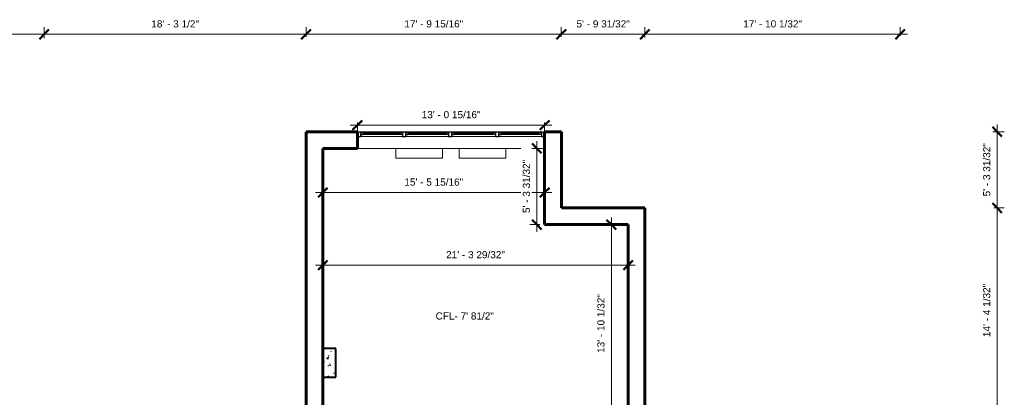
# Model space of a CAD drawing. Header units: inches. Extents: x -1858 to 52, y -52 to 865.
# Tile 11 of 11: x -773 to 52, y 548 to 865. Entities that reach past the tile are written whole.
import ezdxf

# ---------------------------------------------------------------- set-up
doc = ezdxf.new("R2010")
doc.units = ezdxf.units.IN
doc.header["$MEASUREMENT"] = 0
for name, color, linetype, lineweight in [('A-ANNO-DIMS', 211, 'Continuous', 9), ('A-ANNO-DIMS-64', 211, 'Continuous', 9), ('A-GLAZ', 151, 'Continuous', 18), ('A-GLAZ-CWMG', 51, 'Continuous', 9), ('A-WALL', 113, 'Continuous', 18), ('G-ANNO-TEXT', 231, 'Continuous', 9), ('M-EQPM', 50, 'Continuous', 9), ('S-COLS', 52, 'Continuous', 9)]:
    doc.layers.add(name, color=color, linetype=linetype, lineweight=lineweight)
doc.styles.add('Arial', font='arial.ttf', dxfattribs={"height": 6})
doc.dimstyles.new('Linear_-_3_32__Arial', dxfattribs={"dimscale": 12, "dimtxt": 6.121556, "dimasz": 0.666667, "dimexe": 0.5, "dimexo": 0.333333, "dimgap": 0.333333, "dimtad": 1, "dimdec": 5, "dimrnd": 0.03125, "dimzin": 1, "dimdsep": 46, "dimlunit": 4, "dimtxsty": 'Arial', "dimblk1": 'OBLIQUE', "dimblk2": 'OBLIQUE', "dimsah": 1, "dimcen": 0.09, "dimdle": 0.5, "dimazin": 0, "dimtfac": 1, "dimtdec": 4, "dimtix": 1, "dimtmove": 0, "dimatfit": 3, "dimfxl": 1, "dimtvp": 1, "dimtfill": 1, "dimfrac": 2, "dimtolj": 1, "dimtzin": 0, "dimarcsym": 2})

# ---------------------------------------------------------------- blocks, each defined once
blk = doc.blocks.new('Radiator - Hydronic Fin Tube - 0-1_4_ NPT-485775-GFL')
at = {"layer": 'M-EQPM'}
for p, q in [((-36, 7), (-36, 15.125)), ((-36, 15.125), (3, 15.125)), ((3, 15.125), (3, 7))]:
    blk.add_line(p, q, dxfattribs=at)
blk = doc.blocks.new('Curtain Wall-Awning - Curtain Wall-Awning 2-486543-GFL')
at = {"layer": 'A-GLAZ', "lineweight": 30}
for p, q in [((-15.5, 1.5), (-17.5, 1.5)), ((-17.5, 1.5), (-17.5, 0)), ((-17.5, 0), (-17.5, 1.5)), ((-15.5, 0), (-15.5, 1.5)), ((15.5, 0), (15.5, 1.5)), ((15.5, 1.5), (17.5, 1.5)), ((17.5, 1.5), (17.5, 0)), ((17.5, 1.5), (17.5, 0)), ((-17.5, 0), (-15.5, 0)), ((17.5, 0), (15.5, 0))]:
    blk.add_line(p, q, dxfattribs=at)
at = {"layer": 'A-GLAZ', "lineweight": 9}
for p, q in [((-17.5, 1.5), (17.5, 1.5)), ((17.5, 0), (-17.5, 0))]:
    blk.add_line(p, q, dxfattribs=at)
at = {"layer": 'A-GLAZ', "lineweight": 40}
blk.add_line((-15.5, 1), (15.5, 1), dxfattribs=at)
blk = doc.blocks.new('Curtain Wall-Awning - Curtain Wall-Awning 2-486671-GFL')
at = {"layer": 'A-GLAZ', "lineweight": 30}
for p, q in [((-15.9, 1.5), (-17.9, 1.5)), ((-17.9, 1.5), (-17.9, 0)), ((-17.9, 0), (-17.9, 1.5)), ((-15.9, 0), (-15.9, 1.5)), ((15.9, 0), (15.9, 1.5)), ((15.9, 1.5), (17.9, 1.5)), ((17.9, 1.5), (17.9, 0)), ((17.9, 1.5), (17.9, 0)), ((-17.9, 0), (-15.9, 0)), ((17.9, 0), (15.9, 0))]:
    blk.add_line(p, q, dxfattribs=at)
at = {"layer": 'A-GLAZ', "lineweight": 9}
for p, q in [((-17.9, 1.5), (17.9, 1.5)), ((17.9, 0), (-17.9, 0))]:
    blk.add_line(p, q, dxfattribs=at)
at = {"layer": 'A-GLAZ', "lineweight": 40}
blk.add_line((-15.9, 1), (15.9, 1), dxfattribs=at)
blk = doc.blocks.new('Curtain Wall-Awning - Curtain Wall-Awning 2-486672-GFL')
at = {"layer": 'A-GLAZ', "lineweight": 30}
for p, q in [((-16.34, 1.5), (-18.34, 1.5)), ((-18.34, 1.5), (-18.34, 0)), ((-18.34, 0), (-18.34, 1.5)), ((-16.34, 0), (-16.34, 1.5)), ((16.34, 0), (16.34, 1.5)), ((16.34, 1.5), (18.34, 1.5)), ((18.34, 1.5), (18.34, 0)), ((18.34, 1.5), (18.34, 0)), ((-18.34, 0), (-16.34, 0)), ((18.34, 0), (16.34, 0))]:
    blk.add_line(p, q, dxfattribs=at)
at = {"layer": 'A-GLAZ', "lineweight": 9}
for p, q in [((-18.34, 1.5), (18.34, 1.5)), ((18.34, 0), (-18.34, 0))]:
    blk.add_line(p, q, dxfattribs=at)
at = {"layer": 'A-GLAZ', "lineweight": 40}
blk.add_line((-16.34, 1), (16.34, 1), dxfattribs=at)
blk = doc.blocks.new('Curtain Wall-Awning - Curtain Wall-Awning 2-486618-GFL')
at = {"layer": 'A-GLAZ', "lineweight": 30}
for p, q in [((-15.84, 1.5), (-17.84, 1.5)), ((-17.84, 1.5), (-17.84, 0)), ((-17.84, 0), (-17.84, 1.5)), ((-15.84, 0), (-15.84, 1.5)), ((15.84, 0), (15.84, 1.5)), ((15.84, 1.5), (17.84, 1.5)), ((17.84, 1.5), (17.84, 0)), ((17.84, 1.5), (17.84, 0)), ((-17.84, 0), (-15.84, 0)), ((17.84, 0), (15.84, 0))]:
    blk.add_line(p, q, dxfattribs=at)
at = {"layer": 'A-GLAZ', "lineweight": 9}
for p, q in [((-17.84, 1.5), (17.84, 1.5)), ((17.84, 0), (-17.84, 0))]:
    blk.add_line(p, q, dxfattribs=at)
at = {"layer": 'A-GLAZ', "lineweight": 40}
blk.add_line((-15.84, 1), (15.84, 1), dxfattribs=at)
blk = doc.blocks.new('Rectangular Mullion - 2_5_ x 5_ rectangular 2-486547-GFL')
at = {"layer": 'A-GLAZ-CWMG', "lineweight": 30}
for p, q in [((-2.75, 1.75), (0, 1.75)), ((-2.75, -1.75), (-2.75, 1.75)), ((0, 1.75), (0, -1.75)), ((0, -1.75), (-2.75, -1.75))]:
    blk.add_line(p, q, dxfattribs=at)
blk = doc.blocks.new('Rectangular Mullion - 2_5_ x 5_ rectangular 2-478519-GFL')
at = {"layer": 'A-GLAZ-CWMG'}
for p, q in [((-1487.56, 282.32), (-1522.56, 282)), ((-1487.53, 278.82), (-1522.53, 278.5))]:
    blk.add_line(p, q, dxfattribs=at)
blk = doc.blocks.new('Rectangular Mullion - 2_5_ x 5_ rectangular 2-486535-GFL')
at = {"layer": 'A-GLAZ-CWMG', "lineweight": 30}
for p, q in [((-1.25, 1.75), (1.5, 1.75)), ((-1.25, -1.75), (-1.25, 1.75)), ((1.5, 1.75), (1.5, -1.75)), ((1.5, -1.75), (-1.25, -1.75))]:
    blk.add_line(p, q, dxfattribs=at)
blk = doc.blocks.new('Rectangular Mullion - 2_5_ x 5_ rectangular 2-486665-GFL')
at = {"layer": 'A-GLAZ-CWMG'}
for p, q in [((-413.62, 770.6), (-449.43, 770.6)), ((-413.62, 767.1), (-449.43, 767.1))]:
    blk.add_line(p, q, dxfattribs=at)
blk = doc.blocks.new('Rectangular Mullion - 2_5_ x 5_ rectangular 2-486666-GFL')
at = {"layer": 'A-GLAZ-CWMG'}
for p, q in [((-374.19, 770.6), (-410.87, 770.6)), ((-374.19, 767.1), (-410.87, 767.1))]:
    blk.add_line(p, q, dxfattribs=at)
blk = doc.blocks.new('Rectangular Mullion - 2_5_ x 5_ rectangular 2-486613-GFL')
at = {"layer": 'A-GLAZ-CWMG'}
for p, q in [((-335.76, 770.6), (-371.44, 770.6)), ((-335.76, 767.1), (-371.44, 767.1))]:
    blk.add_line(p, q, dxfattribs=at)
blk = doc.blocks.new('Rectangular Mullion - 2_5_ x 5_ rectangular 2-486551-GFL')
at = {"layer": 'A-GLAZ-CWMG', "lineweight": 30}
for p, q in [((0, 1.75), (-2.75, 1.75)), ((-2.75, 1.75), (-2.75, -1.75)), ((0, -1.75), (0, 1.75)), ((-2.75, -1.75), (0, -1.75))]:
    blk.add_line(p, q, dxfattribs=at)
blk = doc.blocks.new('DIMBLOCK7-GFL')
at = {"layer": 'A-ANNO-DIMS-64', "lineweight": 50, "transparency": 16777216}
for p, q in [((46.25, 707.14), (42.25, 711.14)), ((46.25, 707.14), (50.25, 703.14)), ((46.25, 535.12), (42.25, 539.12)), ((46.25, 535.12), (50.25, 531.12))]:
    blk.add_line(p, q, dxfattribs=at)
at = {"layer": 'A-ANNO-DIMS-64', "transparency": 16777216}
for p, q in [((46.25, 707.14), (43.39, 707.14)), ((46.25, 535.12), (46.25, 707.14)), ((46.25, 707.14), (52.25, 707.14)), ((46.25, 535.12), (44.58, 535.12)), ((46.25, 535.12), (52.25, 535.12))]:
    blk.add_line(p, q, dxfattribs=at)
at = {"layer": 'A-ANNO-DIMS-64', "color": 0, "transparency": 16777216, "insert": (34.46, 598.86), "char_height": 6, "width": 53.4553, "attachment_point": 1, "rotation": 90, "line_spacing_factor": 0.941778, "style": 'Arial', "bg_fill": 3, "box_fill_scale": 1.25, "bg_fill_color": 256, "bg_fill_true_color": 13158600, "bg_fill_transparency": 0}
blk.add_mtext('14\' - 4 1/32"', dxfattribs=at)
blk = doc.blocks.new('_Oblique')
at = {"color": 0, "linetype": 'ByBlock', "lineweight": -2}
blk.add_line((-0.5, -0.5), (0.5, 0.5), dxfattribs=at)
blk = doc.blocks.new('DIMBLOCK8-GFL')
at = {"layer": 'A-ANNO-DIMS-64', "transparency": 16777216}
for p, q in [((46.25, 707.14), (46.25, 777.1)), ((46.25, 771.1), (42.65, 771.1)), ((46.25, 771.1), (52.25, 771.1)), ((46.25, 707.14), (43.39, 707.14)), ((46.25, 707.14), (52.25, 707.14))]:
    blk.add_line(p, q, dxfattribs=at)
at = {"layer": 'A-ANNO-DIMS-64', "lineweight": 50, "transparency": 16777216}
for p, q in [((46.25, 771.1), (42.25, 775.1)), ((46.25, 771.1), (50.25, 767.1)), ((46.25, 707.14), (42.25, 711.14)), ((46.25, 707.14), (50.25, 703.14))]:
    blk.add_line(p, q, dxfattribs=at)
at = {"layer": 'A-ANNO-DIMS-64', "color": 0, "transparency": 16777216, "insert": (34.46, 716.85), "char_height": 6, "width": 53.4553, "attachment_point": 1, "rotation": 90, "line_spacing_factor": 0.941778, "style": 'Arial', "bg_fill": 3, "box_fill_scale": 1.25, "bg_fill_color": 256, "bg_fill_true_color": 13158600, "bg_fill_transparency": 0}
blk.add_mtext('5\' - 3 31/32"', dxfattribs=at)
blk = doc.blocks.new('DIMBLOCK9-GFL')
at = {"layer": 'A-ANNO-DIMS-64', "transparency": 16777216}
for p, q in [((-1788.39, 852.77), (-1788.39, 858.77)), ((-752.44, 852.77), (-752.44, 858.77)), ((-1794.39, 852.77), (-752.44, 852.77)), ((-1788.39, 852.77), (-1788.39, 851.53)), ((-752.44, 852.77), (-752.44, 849.56))]:
    blk.add_line(p, q, dxfattribs=at)
at = {"layer": 'A-ANNO-DIMS-64', "lineweight": 50, "transparency": 16777216}
for p, q in [((-1788.39, 852.77), (-1792.39, 848.77)), ((-1788.39, 852.77), (-1784.39, 856.77)), ((-752.44, 852.77), (-756.44, 848.77)), ((-752.44, 852.77), (-748.44, 856.77))]:
    blk.add_line(p, q, dxfattribs=at)
at = {"layer": 'A-ANNO-DIMS-64', "color": 0, "transparency": 16777216, "insert": (-1295, 864.56), "char_height": 6, "width": 58.993, "attachment_point": 1, "line_spacing_factor": 0.941778, "style": 'Arial', "bg_fill": 3, "box_fill_scale": 1.25, "bg_fill_color": 256, "bg_fill_true_color": 13158600, "bg_fill_transparency": 0}
blk.add_mtext('86\' - 3 15/16"', dxfattribs=at)
blk = doc.blocks.new('DIMBLOCK10-GFL')
at = {"layer": 'A-ANNO-DIMS-64', "transparency": 16777216}
for p, q in [((-752.44, 852.77), (-752.44, 858.77)), ((-532.93, 852.77), (-532.93, 858.77)), ((-752.44, 852.77), (-532.93, 852.77)), ((-752.44, 852.77), (-752.44, 849.56)), ((-532.93, 852.77), (-532.93, 850.68))]:
    blk.add_line(p, q, dxfattribs=at)
at = {"layer": 'A-ANNO-DIMS-64', "lineweight": 50, "transparency": 16777216}
for p, q in [((-752.44, 852.77), (-756.44, 848.77)), ((-752.44, 852.77), (-748.44, 856.77)), ((-532.93, 852.77), (-536.93, 848.77)), ((-532.93, 852.77), (-528.93, 856.77))]:
    blk.add_line(p, q, dxfattribs=at)
at = {"layer": 'A-ANNO-DIMS-64', "color": 0, "transparency": 16777216, "insert": (-662.65, 864.56), "char_height": 6, "width": 47.9177, "attachment_point": 1, "line_spacing_factor": 0.941778, "style": 'Arial', "bg_fill": 3, "box_fill_scale": 1.25, "bg_fill_color": 256, "bg_fill_true_color": 13158600, "bg_fill_transparency": 0}
blk.add_mtext('18\' - 3 1/2"', dxfattribs=at)
blk = doc.blocks.new('DIMBLOCK11-GFL')
at = {"layer": 'A-ANNO-DIMS-64', "transparency": 16777216}
for p, q in [((-532.93, 852.77), (-532.93, 858.77)), ((-319.01, 852.77), (-319.01, 858.77)), ((-532.93, 852.77), (-319.01, 852.77)), ((-532.93, 852.77), (-532.93, 850.68)), ((-319.01, 852.77), (-319.01, 850.68))]:
    blk.add_line(p, q, dxfattribs=at)
at = {"layer": 'A-ANNO-DIMS-64', "lineweight": 50, "transparency": 16777216}
for p, q in [((-532.93, 852.77), (-536.93, 848.77)), ((-532.93, 852.77), (-528.93, 856.77)), ((-319.01, 852.77), (-323.01, 848.77)), ((-319.01, 852.77), (-315.01, 856.77))]:
    blk.add_line(p, q, dxfattribs=at)
at = {"layer": 'A-ANNO-DIMS-64', "color": 0, "transparency": 16777216, "insert": (-450.55, 864.56), "char_height": 6, "width": 58.993, "attachment_point": 1, "line_spacing_factor": 0.941778, "style": 'Arial', "bg_fill": 3, "box_fill_scale": 1.25, "bg_fill_color": 256, "bg_fill_true_color": 13158600, "bg_fill_transparency": 0}
blk.add_mtext('17\' - 9 15/16"', dxfattribs=at)
blk = doc.blocks.new('DIMBLOCK12-GFL')
at = {"layer": 'A-ANNO-DIMS-64', "transparency": 16777216}
for p, q in [((-319.01, 852.77), (-319.01, 858.77)), ((-249.03, 852.77), (-249.03, 858.77)), ((-319.01, 852.77), (-249.03, 852.77)), ((-319.01, 852.77), (-319.01, 850.68)), ((-249.03, 852.77), (-249.03, 850.05))]:
    blk.add_line(p, q, dxfattribs=at)
at = {"layer": 'A-ANNO-DIMS-64', "lineweight": 50, "transparency": 16777216}
for p, q in [((-319.01, 852.77), (-323.01, 848.77)), ((-319.01, 852.77), (-315.01, 856.77)), ((-249.03, 852.77), (-253.03, 848.77)), ((-249.03, 852.77), (-245.03, 856.77))]:
    blk.add_line(p, q, dxfattribs=at)
at = {"layer": 'A-ANNO-DIMS-64', "color": 0, "transparency": 16777216, "insert": (-306.29, 864.56), "char_height": 6, "width": 53.4553, "attachment_point": 1, "line_spacing_factor": 0.941778, "style": 'Arial', "bg_fill": 3, "box_fill_scale": 1.25, "bg_fill_color": 256, "bg_fill_true_color": 13158600, "bg_fill_transparency": 0}
blk.add_mtext('5\' - 9 31/32"', dxfattribs=at)
blk = doc.blocks.new('DIMBLOCK13-GFL')
at = {"layer": 'A-ANNO-DIMS-64', "transparency": 16777216}
for p, q in [((-249.03, 852.77), (-249.03, 858.77)), ((-35, 852.77), (-35, 858.77)), ((-249.03, 852.77), (-29, 852.77)), ((-249.03, 852.77), (-249.03, 850.05)), ((-35, 852.77), (-35, 851.51))]:
    blk.add_line(p, q, dxfattribs=at)
at = {"layer": 'A-ANNO-DIMS-64', "lineweight": 50, "transparency": 16777216}
for p, q in [((-249.03, 852.77), (-253.03, 848.77)), ((-249.03, 852.77), (-245.03, 856.77)), ((-35, 852.77), (-39, 848.77)), ((-35, 852.77), (-31, 856.77))]:
    blk.add_line(p, q, dxfattribs=at)
at = {"layer": 'A-ANNO-DIMS-64', "color": 0, "transparency": 16777216, "insert": (-166.6, 864.56), "char_height": 6, "width": 58.993, "attachment_point": 1, "line_spacing_factor": 0.941778, "style": 'Arial', "bg_fill": 3, "box_fill_scale": 1.25, "bg_fill_color": 256, "bg_fill_true_color": 13158600, "bg_fill_transparency": 0}
blk.add_mtext('17\' - 10 1/32"', dxfattribs=at)
blk = doc.blocks.new('DIMBLOCK22-GFL')
at = {"layer": 'A-ANNO-DIMS-64', "transparency": 16777216}
for p, q in [((-524.93, 720.06), (-327.01, 720.06)), ((-518.93, 720.06), (-518.93, 721.72)), ((-518.93, 720.06), (-518.93, 714.06)), ((-333.01, 720.06), (-333.01, 721.72)), ((-333.01, 720.06), (-333.01, 714.06))]:
    blk.add_line(p, q, dxfattribs=at)
at = {"layer": 'A-ANNO-DIMS-64', "lineweight": 50, "transparency": 16777216}
for p, q in [((-518.93, 720.06), (-522.93, 716.06)), ((-518.93, 720.06), (-514.93, 724.06)), ((-333.01, 720.06), (-337.01, 716.06)), ((-333.01, 720.06), (-329.01, 724.06))]:
    blk.add_line(p, q, dxfattribs=at)
at = {"layer": 'A-ANNO-DIMS-64', "color": 0, "transparency": 16777216, "insert": (-450.55, 731.85), "char_height": 6, "width": 58.993, "attachment_point": 1, "line_spacing_factor": 0.941778, "style": 'Arial', "bg_fill": 3, "box_fill_scale": 1.25, "bg_fill_color": 256, "bg_fill_true_color": 13158600, "bg_fill_transparency": 0}
blk.add_mtext('15\' - 5 15/16"', dxfattribs=at)
blk = doc.blocks.new('DIMBLOCK23-GFL')
at = {"layer": 'A-ANNO-DIMS-64', "lineweight": 50, "transparency": 16777216}
for p, q in [((-339.51, 757.1), (-343.51, 761.1)), ((-339.51, 757.1), (-335.51, 753.1)), ((-339.51, 693.14), (-343.51, 697.14)), ((-339.51, 693.14), (-335.51, 689.14))]:
    blk.add_line(p, q, dxfattribs=at)
at = {"layer": 'A-ANNO-DIMS-64', "transparency": 16777216}
for p, q in [((-339.51, 687.14), (-339.51, 763.1)), ((-339.51, 757.1), (-341.17, 757.1)), ((-339.51, 757.1), (-333.51, 757.1)), ((-339.51, 693.14), (-345.51, 693.14)), ((-339.51, 693.14), (-337.01, 693.14))]:
    blk.add_line(p, q, dxfattribs=at)
at = {"layer": 'A-ANNO-DIMS-64', "color": 0, "transparency": 16777216, "insert": (-351.3, 702.85), "char_height": 6, "width": 53.4553, "attachment_point": 1, "rotation": 90, "line_spacing_factor": 0.941778, "style": 'Arial', "bg_fill": 3, "box_fill_scale": 1.25, "bg_fill_color": 256, "bg_fill_true_color": 13158600, "bg_fill_transparency": 0}
blk.add_mtext('5\' - 3 31/32"', dxfattribs=at)
blk = doc.blocks.new('DIMBLOCK24-GFL')
at = {"layer": 'A-ANNO-DIMS-64', "lineweight": 50, "transparency": 16777216}
for p, q in [((-277.04, 693.14), (-281.04, 697.14)), ((-277.04, 693.14), (-273.04, 689.14)), ((-277.04, 527.12), (-281.04, 531.12)), ((-277.04, 527.12), (-273.04, 523.12))]:
    blk.add_line(p, q, dxfattribs=at)
at = {"layer": 'A-ANNO-DIMS-64', "transparency": 16777216}
for p, q in [((-277.04, 521.12), (-277.04, 699.14)), ((-277.04, 693.14), (-278.7, 693.14)), ((-277.04, 693.14), (-271.04, 693.14)), ((-277.04, 527.12), (-283.04, 527.12)), ((-277.04, 527.12), (-267.03, 527.12))]:
    blk.add_line(p, q, dxfattribs=at)
at = {"layer": 'A-ANNO-DIMS-64', "color": 0, "transparency": 16777216, "insert": (-288.83, 585.55), "char_height": 6, "width": 58.993, "attachment_point": 1, "rotation": 90, "line_spacing_factor": 0.941778, "style": 'Arial', "bg_fill": 3, "box_fill_scale": 1.25, "bg_fill_color": 256, "bg_fill_true_color": 13158600, "bg_fill_transparency": 0}
blk.add_mtext('13\' - 10 1/32"', dxfattribs=at)
blk = doc.blocks.new('DIMBLOCK25-GFL')
at = {"layer": 'A-ANNO-DIMS-64', "lineweight": 50, "transparency": 16777216}
for p, q in [((-518.93, 659.14), (-514.93, 663.14)), ((-263.03, 659.14), (-259.03, 663.14)), ((-518.93, 659.14), (-522.93, 655.14)), ((-263.03, 659.14), (-267.03, 655.14))]:
    blk.add_line(p, q, dxfattribs=at)
at = {"layer": 'A-ANNO-DIMS-64', "transparency": 16777216}
for p, q in [((-518.93, 659.14), (-518.93, 660.8)), ((-263.03, 659.14), (-263.03, 660.8)), ((-524.93, 659.14), (-257.03, 659.14)), ((-518.93, 659.14), (-518.93, 653.14)), ((-263.03, 659.14), (-263.03, 653.14))]:
    blk.add_line(p, q, dxfattribs=at)
at = {"layer": 'A-ANNO-DIMS-64', "color": 0, "transparency": 16777216, "insert": (-415.56, 670.93), "char_height": 6, "width": 58.993, "attachment_point": 1, "line_spacing_factor": 0.941778, "style": 'Arial', "bg_fill": 3, "box_fill_scale": 1.25, "bg_fill_color": 256, "bg_fill_true_color": 13158600, "bg_fill_transparency": 0}
blk.add_mtext('21\' - 3 29/32"', dxfattribs=at)
blk = doc.blocks.new('DIMBLOCK31-GFL')
at = {"layer": 'A-ANNO-DIMS-64', "transparency": 16777216}
for p, q in [((-495.93, 776.62), (-327.01, 776.62)), ((-489.93, 776.62), (-489.93, 778.85)), ((-489.93, 776.62), (-489.93, 770.62)), ((-333.01, 776.62), (-333.01, 778.85)), ((-333.01, 776.62), (-333.01, 770.62))]:
    blk.add_line(p, q, dxfattribs=at)
at = {"layer": 'A-ANNO-DIMS-64', "lineweight": 50, "transparency": 16777216}
for p, q in [((-489.93, 776.62), (-493.93, 772.62)), ((-489.93, 776.62), (-485.93, 780.62)), ((-333.01, 776.62), (-337.01, 772.62)), ((-333.01, 776.62), (-329.01, 780.62))]:
    blk.add_line(p, q, dxfattribs=at)
at = {"layer": 'A-ANNO-DIMS-64', "color": 0, "transparency": 16777216, "insert": (-436.05, 788.41), "char_height": 6, "width": 58.993, "attachment_point": 1, "line_spacing_factor": 0.941778, "style": 'Arial', "bg_fill": 3, "box_fill_scale": 1.25, "bg_fill_color": 256, "bg_fill_true_color": 13158600, "bg_fill_transparency": 0}
blk.add_mtext('13\' - 0 15/16"', dxfattribs=at)

msp = doc.modelspace()

# ---------------------------------------------------------------- hatches: boundary and pattern name
at = {"layer": 'S-COLS'}
h = msp.add_hatch(dxfattribs=at)
h.set_pattern_fill('FP_1', color=256, style=0, pattern_type=2)
h.set_pattern_definition([(50, (0, 0), (18.36206, -1.60683), [1.92, -21.12]), (355, (0, 0), (-3.55226, 19.25587), [1.536, -16.896]), (100.451, (1.53, -0.134), (14.8102, 17.6493), [1.632, -17.949]), (46.184, (0, 5.12), (27.32125, -4.2376), [2.88, -31.68]), (96.636, (2.277, 4.767), (23.9275, 24.9372), [2.448, -26.924]), (351.184, (0, 5.12), (23.9276, 24.9374), [2.304, -25.344]), (21, (2.56, 3.84), (15.2808, -10.30746), [1.92, -21.12]), (326, (2.56, 3.84), (6.22856, 18.56374), [1.536, -16.896]), (71.451, (3.833, 2.981), (21.50985, 8.2563), [1.632, -17.949]), (37.5, (0, 0), (0.311095, 8.522537), [0.8448, -15.846, 0.8448, -16.307, -16.96]), (37.5, (0, 0), (0.311095, 8.522537), [-33.843, 0.8448, -16.115]), (7.5, (0, 0), (6.73464, 10.09743), [0.8448, -8.934, 0.8448, -15.462, -6.464]), (7.5, (0, 0), (6.73464, 10.09743), [-26.086, 0.8448, -5.619]), (327.5, (-5.709, 0), (13.66611, -0.577186), [0.8448, -5.555, 0.8448, -19.123, -26.496]), (327.5, (-5.709, 0), (13.66611, -0.577186), [-26.368, 0.8448, -25.651]), (317.5, (-8.269, 0), (14.92985, 2.56286), [0.8448, -7.475, 0.8448, -12.416, -18.816]), (317.5, (-8.269, 0), (14.92985, 2.56286), [-21.581, 0.8448, -17.971])])
h.paths.add_polyline_path([(-507.932252, 565.123375), (-507.932252, 589.123375), (-518.932252, 589.123375), (-518.932252, 565.123375)])

# ---------------------------------------------------------------- linework, layer by layer
at = {"layer": 'A-WALL', "lineweight": 60}
for p, q in [((-489.932252, 771.102256), (-532.932252, 771.102256)), ((-532.932252, 771.102256), (-532.932252, 431.993091)), ((-489.932252, 757.102256), (-489.932252, 771.102256)), ((-319.007338, 771.102256), (-333.007338, 771.102256)), ((-333.007338, 771.102256), (-333.007338, 693.140982)), ((-319.007338, 707.140982), (-319.007338, 771.102256)), ((-518.932252, 757.102256), (-489.932252, 757.102256)), ((-518.932252, 535.946631), (-518.932252, 757.102256)), ((-249.026503, 707.140982), (-319.007338, 707.140982)), ((-249.026503, 535.117916), (-249.026503, 707.140982)), ((-333.007338, 693.140982), (-263.026503, 693.140982)), ((-263.026503, 693.140982), (-263.026503, 527.117916))]:
    msp.add_line(p, q, dxfattribs=at)
at = {"layer": 'A-WALL'}
for p, q in [((-489.932252, 771.102256), (-333.007338, 771.102256)), ((-333.007338, 757.102256), (-489.932252, 757.102256))]:
    msp.add_line(p, q, dxfattribs=at)
at = {"layer": 'S-COLS', "lineweight": 40}
for p, q in [((-507.932252, 589.123375), (-518.932252, 589.123375)), ((-518.932252, 589.123375), (-518.932252, 565.123375)), ((-507.932252, 565.123375), (-507.932252, 589.123375)), ((-518.932252, 565.123375), (-507.932252, 565.123375))]:
    msp.add_line(p, q, dxfattribs=at)

# ---------------------------------------------------------------- block references
at = {"layer": 'A-GLAZ'}
for name, p in [('Curtain Wall-Awning - Curtain Wall-Awning 2-486543-GFL', (-469.682252, 768.852256)), ('Curtain Wall-Awning - Curtain Wall-Awning 2-486671-GFL', (-431.528099, 768.852256)), ('Curtain Wall-Awning - Curtain Wall-Awning 2-486672-GFL', (-392.532295, 768.852256)), ('Curtain Wall-Awning - Curtain Wall-Awning 2-486618-GFL', (-353.59899, 768.852256))]:
    msp.add_blockref(name, p, dxfattribs=at)
at = {"layer": 'A-GLAZ-CWMG'}
for name, p, rotation in [('Rectangular Mullion - 2_5_ x 5_ rectangular 2-486551-GFL', (-489.932252, 768.852256), 180), ('Rectangular Mullion - 2_5_ x 5_ rectangular 2-478519-GFL', (1032.753415, 474.790774), 359.4799865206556)]:
    msp.add_blockref(name, p, dxfattribs=dict(at, rotation=rotation))
at = {"layer": 'A-GLAZ-CWMG', "extrusion": (0, 0, -1), "rotation": 180}
for name, p in [('Rectangular Mullion - 2_5_ x 5_ rectangular 2-486535-GFL', (450.932252, 768.852256)), ('Rectangular Mullion - 2_5_ x 5_ rectangular 2-486535-GFL', (412.373947, 768.852256)), ('Rectangular Mullion - 2_5_ x 5_ rectangular 2-486535-GFL', (372.940642, 768.852256)), ('Rectangular Mullion - 2_5_ x 5_ rectangular 2-486547-GFL', (333.007338, 768.852256))]:
    msp.add_blockref(name, p, dxfattribs=at)
at = {"layer": 'A-GLAZ-CWMG'}
for name in ['Rectangular Mullion - 2_5_ x 5_ rectangular 2-486665-GFL', 'Rectangular Mullion - 2_5_ x 5_ rectangular 2-486666-GFL', 'Rectangular Mullion - 2_5_ x 5_ rectangular 2-486613-GFL']:
    msp.add_blockref(name, (0, 0), dxfattribs=at)
at = {"layer": 'M-EQPM', "rotation": 180}
for p in [(-454.682252, 764.102256), (-401.507338, 764.102256)]:
    msp.add_blockref('Radiator - Hydronic Fin Tube - 0-1_4_ NPT-485775-GFL', p, dxfattribs=at)

# ---------------------------------------------------------------- texts
at = {"layer": 'G-ANNO-TEXT', "color": 7, "insert": (-424.367984, 619.548812), "char_height": 6, "width": 59.59, "attachment_point": 1, "style": 'Arial', "bg_fill": 3, "box_fill_scale": 1.25, "bg_fill_color": 256, "bg_fill_true_color": 13158600, "bg_fill_transparency": 0}
msp.add_mtext('CFL- 7\' 81/2"', dxfattribs=at)

# ---------------------------------------------------------------- dimensions: what is measured, and where the dimension line sits
at = {"layer": 'A-ANNO-DIMS'}
dim = msp.add_linear_dim(base=(-752.444361, 852.771951), p1=(-1788.385721, 847.529927), p2=(-752.444361, 845.556048), dimstyle='Linear_-_3_32__Arial', override={"dimpost": '<>', "dimfxl": 1035.943241}, dxfattribs=at)
dim.commit()
dim.dimension.update_dxf_attribs({"geometry": 'DIMBLOCK9-GFL', "text_midpoint": (-1270.415041, 859.876316)})
dim = msp.add_linear_dim(base=(46.253759, 707.140982), p1=(40.576055, 535.117916), p2=(39.387511, 707.140982), angle=90, dimstyle='Linear_-_3_32__Arial', override={"dimpost": '<>', "dimfxl": 172.027172}, dxfattribs=at)
dim.commit()
dim.dimension.update_dxf_attribs({"geometry": 'DIMBLOCK7-GFL', "text_midpoint": (39.149393, 621.129449)})

# ---------------------------------------------------------------- next in the draw order: dimensions: what is measured, and where the dimension line sits
for base, p1, p2, override, picture, middle in [((-532.932252, 852.771951), (-752.444361, 845.556048), (-532.932252, 846.68249), {"dimpost": '<>', "dimfxl": 219.515}, 'DIMBLOCK10-GFL', (-642.688306, 859.876316)), ((-333.007338, 776.618975), (-489.932252, 774.852256), (-333.007338, 774.852256), {"dimpost": '<>', "dimfxl": 156.924914}, 'DIMBLOCK31-GFL', (-411.469795, 783.723341)), ((-333.007338, 720.06117), (-518.932252, 725.718024), (-333.007338, 725.718024), {"dimpost": '<>', "dimfxl": 185.924914}, 'DIMBLOCK22-GFL', (-425.969795, 727.163489))]:
    dim = msp.add_linear_dim(base=base, p1=p1, p2=p2, dimstyle='Linear_-_3_32__Arial', override=override, dxfattribs=at)
    dim.commit()
    dim.dimension.update_dxf_attribs({"geometry": picture, "text_midpoint": middle})
for base, p1, p2, override, picture, middle in [((46.253759, 771.102256), (39.387511, 707.140982), (38.652337, 771.102256), {"dimpost": '<>', "dimfxl": 63.965499}, 'DIMBLOCK8-GFL', (39.149393, 739.121619)), ((-277.041813, 693.140982), (-263.026503, 527.117916), (-282.698667, 693.140982), {"dimpost": '<>', "dimfxl": 167.184487}, 'DIMBLOCK24-GFL', (-284.146178, 610.129449))]:
    dim = msp.add_linear_dim(base=base, p1=p1, p2=p2, angle=90, dimstyle='Linear_-_3_32__Arial', override=override, dxfattribs=at)
    dim.commit()
    dim.dimension.update_dxf_attribs({"geometry": picture, "text_midpoint": middle})

# ---------------------------------------------------------------- next in the draw order: dimensions: what is measured, and where the dimension line sits
for base, p1, p2, override, picture, middle in [((-319.007338, 852.771951), (-532.932252, 846.68249), (-319.007338, 846.68249), {"dimpost": '<>', "dimfxl": 213.924914}, 'DIMBLOCK11-GFL', (-425.969795, 859.87427)), ((-263.026503, 659.141595), (-518.932252, 664.798449), (-263.026503, 664.798449), {"dimpost": '<>', "dimfxl": 255.905748}, 'DIMBLOCK25-GFL', (-390.979378, 666.24596))]:
    dim = msp.add_linear_dim(base=base, p1=p1, p2=p2, dimstyle='Linear_-_3_32__Arial', override=override, dxfattribs=at)
    dim.commit()
    dim.dimension.update_dxf_attribs({"geometry": picture, "text_midpoint": middle})
dim = msp.add_linear_dim(base=(-339.512302, 757.102256), p1=(-333.007338, 693.140982), p2=(-345.169156, 757.102256), angle=90, dimstyle='Linear_-_3_32__Arial', override={"dimpost": '<>', "dimfxl": 65.107253}, dxfattribs=at)
dim.commit()
dim.dimension.update_dxf_attribs({"geometry": 'DIMBLOCK23-GFL', "text_midpoint": (-346.616668, 725.121619)})

# ---------------------------------------------------------------- next in the draw order: dimensions: what is measured, and where the dimension line sits
dim = msp.add_linear_dim(base=(-249.0265034, 852.7719505), p1=(-319.0073378, 846.6824901), p2=(-249.0265034, 846.051983), dimstyle='Linear_-_3_32__Arial', override={"dimpost": '<>', "dimfxl": 69.983675}, dxfattribs=at)
dim.commit()
dim.dimension.update_dxf_attribs({"geometry": 'DIMBLOCK12-GFL', "text_midpoint": (-284.0169206, 859.8763162)})

# ---------------------------------------------------------------- next in the draw order: dimensions: what is measured, and where the dimension line sits
dim = msp.add_linear_dim(base=(-35.004179, 852.771951), p1=(-249.026503, 846.051983), p2=(-35.004179, 847.506523), dimstyle='Linear_-_3_32__Arial', override={"dimpost": '<>', "dimfxl": 214.027267}, dxfattribs=at)
dim.commit()
dim.dimension.update_dxf_attribs({"geometry": 'DIMBLOCK13-GFL', "text_midpoint": (-142.015341, 859.876316)})

doc.saveas('drawing.dxf')
